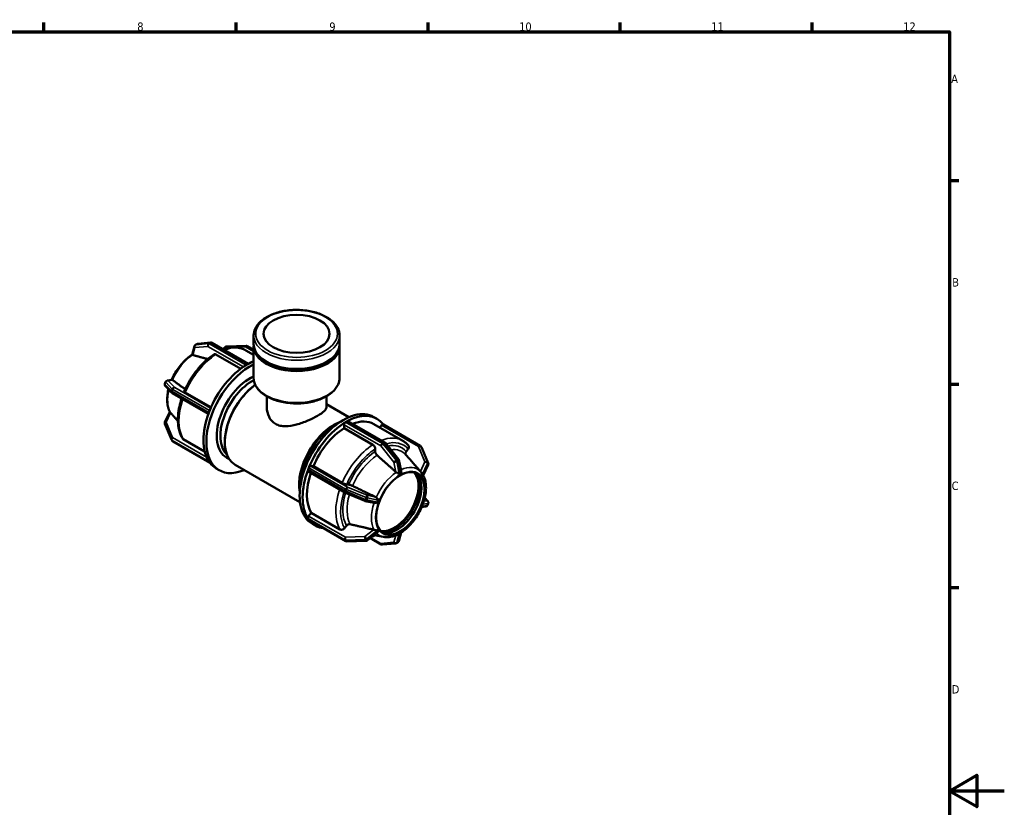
# Model space of a CAD drawing. Header units: millimetres. Extents: x 0 to 902, y -116 to 594.
# Tile 8 of 8: x 482 to 841, y 291 to 578. Entities that reach past the tile are written whole.
import ezdxf

# ---------------------------------------------------------------- set-up
doc = ezdxf.new("R2010")
doc.units = ezdxf.units.MM
for name, color, linetype, lineweight in [('Border (ANSI)', 7, 'Continuous', 70), ('Visible (ANSI)', 7, 'Continuous', 50), ('Visible Narrow (ANSI)', 7, 'Continuous', 35)]:
    doc.layers.add(name, color=color, linetype=linetype, lineweight=lineweight)
doc.styles.add('Note Text (ANSI)', font='tahoma.ttf')

# ---------------------------------------------------------------- blocks, each defined once
blk = doc.blocks.new('Borders Default Border')
at = {"layer": 'Border (ANSI)'}
for p, q in [((490.58, 574), (490.58, 577.45)), ((560.67, 574), (560.67, 577.45)), ((630.75, 574), (630.75, 577.45)), ((700.83, 574), (700.83, 577.45)), ((770.92, 574), (770.92, 577.45)), ((821, 519.75), (824.45, 519.75)), ((821, 445.5), (824.45, 445.5)), ((821, 371.25), (824.45, 371.25))]:
    blk.add_line(p, q, dxfattribs=at)
at = {"layer": 'Border (ANSI)', "flags": 128}
for points in [[(20, 20), (20, 574), (821, 574), (821, 20), (20, 20)], [(841, 297), (821, 297), (831, 302.77), (831, 291.23), (821, 297)]]:
    blk.add_lwpolyline(points, dxfattribs=at)
at = {"layer": 'Border (ANSI)', "attachment_point": 7, "style": 'Note Text (ANSI)'}
for s, insert, char_height in [('12', (804.13, 574.4), 3.048), ('8', (524.63, 574.33), 3.05), ('9', (594.7, 574.34), 3.05), ('10', (663.96, 574.34), 3.048), ('11', (734.04, 574.4), 3.048), ('A', (821.63, 555.35), 3.05), ('B', (821.99, 481.1), 3.05), ('C', (821.8, 406.8), 3.05), ('D', (821.81, 332.6), 3.05)]:
    blk.add_mtext(s, dxfattribs=dict(at, insert=insert, char_height=char_height))

msp = doc.modelspace()

# ---------------------------------------------------------------- linework, layer by layer
at = {"layer": 'Visible (ANSI)'}
for p, q in [((546.383, 460.096), (545.853, 459.791)), ((551.419, 460.627), (546.689, 460.193)), ((565.163, 452.87), (551.862, 460.53)), ((567.097, 460.061), (567.097, 463.223)), ((598.449, 460.061), (598.449, 463.223)), ((544.643, 456.226), (545.504, 459.341)), ((562.417, 451.112), (553.361, 456.328)), ((555.828, 458.246), (556.843, 459.063)), ((557.291, 459.228), (564.386, 459.445)), ((564.262, 457.804), (567.097, 456.172)), ((564.783, 459.345), (567.097, 458.013)), ((567.097, 447.772), (567.097, 459.273)), ((598.449, 447.772), (598.449, 459.273)), ((564.671, 452.596), (564.936, 452.749)), ((564.406, 452.443), (564.671, 452.596)), ((534.971, 446.287), (534.706, 445.603)), ((535.571, 446.759), (537.308, 446.992)), ((534.86, 444.817), (537.225, 442.31)), ((537.396, 442.175), (550.567, 434.59)), ((542.173, 442.417), (551.539, 437.023)), ((571.92, 436.975), (571.92, 441.001)), ((593.625, 436.975), (593.625, 441.001)), ((534.729, 431.562), (536.542, 435.356)), ((550.76, 435.122), (550.892, 435.464)), ((550.892, 435.464), (551.025, 435.806)), ((593.625, 438.154), (601.853, 433.416)), ((600.61, 431.595), (600.875, 431.747)), ((600.875, 431.747), (601.14, 431.9)), ((601.514, 431.937), (614.963, 424.192)), ((611.007, 433.482), (612.103, 432.851)), ((537.079, 425.285), (534.713, 430.95)), ((600.079, 429.424), (600.079, 430.676)), ((610.594, 423.369), (600.079, 429.424)), ((610.98, 430.901), (621.495, 424.846)), ((613.136, 429.66), (613.796, 430.481)), ((627.884, 423.008), (614.436, 430.752)), ((537.157, 425.143), (537.422, 424.765)), ((537.662, 424.546), (551.071, 416.824)), ((541.377, 425.429), (549.221, 420.911)), ((556.592, 424.5), (556.592, 424.296)), ((615.173, 424.013), (619.903, 418.131)), ((611.478, 420.882), (611.478, 421.837)), ((622.775, 420.908), (623.49, 421.798)), ((628.389, 422.41), (628.124, 422.789)), ((628.467, 422.269), (630.832, 416.604)), ((550.892, 417.069), (550.76, 417.258)), ((551.025, 416.88), (550.892, 417.069)), ((620.053, 417.815), (620.879, 413.872)), ((625.012, 416.991), (622.656, 419.647)), ((553.443, 414.703), (554.539, 414.072)), ((560.311, 416.084), (584.013, 402.436)), ((586.964, 414.274), (587.096, 414.616)), ((600.497, 405.837), (587.049, 413.582)), ((587.096, 414.616), (587.229, 414.957)), ((587.953, 415.599), (588.891, 415.513)), ((588.891, 415.513), (599.406, 409.458)), ((630.817, 415.992), (628.961, 412.108)), ((619.808, 411.965), (619.807, 411.969)), ((619.807, 411.966), (619.808, 411.965)), ((620.603, 412.423), (619.808, 411.965)), ((621.399, 412.881), (620.603, 412.423)), ((621.398, 412.885), (621.399, 412.881)), ((628.018, 412.275), (628.019, 412.275)), ((628.019, 412.275), (628.021, 412.278)), ((628.417, 411.707), (628.019, 412.275)), ((628.814, 411.14), (628.417, 411.707)), ((628.816, 411.143), (628.814, 411.14)), ((628.814, 411.14), (628.814, 411.14)), ((601.056, 408.879), (601.772, 408.813)), ((607.68, 402.854), (600.584, 405.794)), ((611.065, 402.134), (607.814, 402.812)), ((612.79, 402.708), (612.392, 401.682)), ((613.187, 403.734), (612.79, 402.708)), ((613.184, 403.734), (613.187, 403.734)), ((613.187, 403.734), (613.187, 403.734)), ((630.686, 402.737), (629.525, 403.967)), ((612.392, 401.682), (612.388, 401.683)), ((628.019, 400.25), (628.018, 400.25)), ((628.019, 400.25), (628.417, 401.276)), ((628.021, 400.25), (628.019, 400.25)), ((629.975, 400.795), (628.391, 400.582)), ((628.417, 401.276), (628.814, 402.301)), ((628.814, 402.302), (628.814, 402.301)), ((628.814, 402.301), (628.816, 402.301)), ((630.574, 401.267), (630.839, 401.951)), ((587.096, 396.221), (586.964, 396.41)), ((587.229, 396.032), (587.096, 396.221)), ((587.158, 397.359), (588.096, 398.525)), ((600.762, 388.208), (587.314, 395.953)), ((588.096, 398.525), (598.61, 392.47)), ((588.55, 394.486), (589.647, 393.854)), ((600.261, 392.915), (600.976, 393.804)), ((612.388, 392.841), (612.392, 392.844)), ((612.392, 392.844), (612.391, 392.845)), ((612.392, 392.844), (612.79, 392.277)), ((612.79, 392.277), (613.187, 391.709)), ((613.187, 391.709), (613.184, 391.706)), ((620.603, 391.56), (621.399, 392.019)), ((621.398, 392.019), (621.399, 392.019)), ((621.399, 392.019), (621.398, 392.016)), ((608.255, 388.325), (601.16, 388.109)), ((612.24, 391.336), (608.702, 388.491)), ((609.718, 389.308), (613.684, 387.024)), ((614.433, 389.721), (611.077, 390.4)), ((619.808, 391.102), (619.807, 391.103)), ((619.807, 391.099), (619.808, 391.102)), ((619.808, 391.102), (620.603, 391.56)), ((620.902, 391.326), (620.042, 388.213)), ((614.127, 386.927), (618.857, 387.361)), ((619.163, 387.457), (619.693, 387.763))]:
    msp.add_line(p, q, dxfattribs=at)
for centre, start, end in [((546.757, 459.446), 95.23725, 119.93599), ((551.488, 459.88), 60.06401, 95.23725), ((546.227, 459.141), 119.93599, 164.5547), ((557.313, 458.479), 91.75008, 128.80628), ((564.409, 458.695), 60.06401, 91.75008), ((535.406, 445.332), 158.80211, 223.33003), ((535.671, 446.015), 97.65202, 158.80211), ((537.771, 442.825), 223.33003, 240.06401), ((535.406, 431.239), 154.45783, 202.66139), ((537.771, 425.574), 202.66139, 215.02709), ((538.036, 425.196), 215.02709, 240.06401), ((614.588, 423.542), 38.80817, 60.06401), ((627.51, 422.358), 35.02709, 60.06401), ((627.775, 421.98), 22.66139, 35.02709), ((619.319, 417.661), 11.83776, 38.80817), ((630.14, 416.315), 334.45783, 22.66139), ((600.872, 406.487), 240.06401, 247.48785), ((607.967, 403.546), 247.48785, 258.21963), ((630.14, 402.222), 338.80211, 43.33003), ((629.875, 401.538), 277.65202, 338.80211), ((601.137, 388.858), 240.06401, 271.75008), ((608.232, 389.075), 271.75008, 308.80628), ((619.319, 388.413), 299.93599, 344.5547), ((614.058, 387.674), 240.06401, 275.23725), ((618.788, 388.107), 275.23725, 299.93599)]:
    msp.add_arc(centre, 0.75, start, end, dxfattribs=at)
for centre, major_axis, ratio in [((582.773, 463.837), (-12.059, 0), 0.5758617), ((620.603, 401.992), (-6.238, -10.832), 0.5780931)]:
    msp.add_ellipse(centre, major_axis=major_axis, ratio=ratio, dxfattribs=at)
for centre, major_axis, ratio, start_param, end_param in [((582.773, 460.061), (-15.676, 0), 0.5758617, 0, 3.1415927), ((582.773, 459.273), (-15.676, 0), 0.5758617, 6.2394885, 9.4684747), ((564.671, 434.201), (-11.228, -19.498), 0.5780931, 3.9046733, 3.9250571), ((564.936, 452.135), (0.374, 0.65), 0.5780931, 0.6717619, 0.7834645), ((564.671, 434.201), (-11.228, -19.498), 0.5780931, 3.7719837, 3.9046733), ((565.767, 433.57), (-11.228, -19.498), 0.5780931, 3.841372, 6.9358893), ((564.671, 434.201), (-11.228, -19.498), 0.5780931, 3.9454409, 4.9518709), ((564.671, 434.201), (-11.228, -19.498), 0.5780931, 3.9250571, 3.9454409), ((564.406, 451.83), (0.374, 0.65), 0.5780931, 0.7834645, 0.895167), ((565.767, 433.57), (-8.573, -14.888), 0.5780931, 3.8153659, 6.3821154), ((566.424, 433.191), (-8.109, -14.082), 0.5780931, 3.8603676, 6.1507252), ((569.232, 431.575), (-8.92, -15.49), 0.5780931, 4.0471069, 6.2831853), ((569.055, 431.676), (-8.795, -15.274), 0.5780931, 4.0351826, 5.4958534), ((564.671, 434.201), (-11.228, -19.498), 0.5780931, 4.9926384, 5.9990685), ((564.671, 434.201), (-11.228, -19.498), 0.5780931, 4.9722547, 4.9926384), ((551.219, 435.08), (0.374, 0.65), 0.5780931, 1.830662, 1.9423646), ((564.671, 434.201), (-11.228, -19.498), 0.5780931, 4.9518709, 4.9722547), ((551.484, 435.764), (0.374, 0.65), 0.5780931, 1.7189594, 1.830662), ((599.779, 413.984), (11.228, 19.498), 0.5780931, 0, 3.1415927), ((600.875, 413.353), (11.228, 19.498), 0.5780931, 6.0414368, 7.046266), ((596.314, 415.979), (-8.92, -15.49), 0.5780931, 3.7381051, 5.6866728), ((600.875, 413.353), (-11.228, -19.498), 0.5780931, 3.9454409, 4.9518709), ((600.61, 430.982), (0.374, 0.65), 0.5780931, 0.895167, 2.3542608), ((600.61, 430.982), (-0.374, -0.65), 0.5780931, 3.9250571, 4.0367597), ((601.14, 431.287), (-0.374, -0.65), 0.5780931, 3.8133545, 3.9250571), ((601.14, 431.287), (0.374, 0.65), 0.5780931, 0, 0.6717619), ((600.875, 413.353), (10.105, 17.548), 0.5780931, 0, 0.6248369), ((596.491, 415.877), (8.795, 15.274), 0.5780931, 0.7198593, 2.4217334), ((600.875, 413.353), (-10.105, -17.548), 0.5780931, 3.9806413, 4.9166705), ((614.061, 430.103), (0.374, 0.65), 0.5780931, 0, 1.3070632), ((596.491, 415.877), (-8.109, -14.082), 0.5780931, 4.3454277, 5.0793503), ((551.219, 417.829), (-0.374, -0.65), 0.5780931, 5.9077496, 6.0194522), ((564.671, 434.201), (-11.228, -19.498), 0.5780931, 5.9990685, 6.0194522), ((564.671, 434.201), (-11.228, -19.498), 0.5780931, 6.0194522, 6.039836), ((551.484, 417.451), (-0.374, -0.65), 0.5780931, 6.0194522, 6.1311548), ((564.671, 434.201), (-11.228, -19.498), 0.5780931, 6.039836, 6.2831853), ((600.875, 413.353), (-11.228, -19.498), 0.5780931, 4.9926384, 5.9990685), ((587.423, 414.232), (-0.374, -0.65), 0.5780931, 5.0839572, 6.2831853), ((587.423, 414.232), (-0.374, -0.65), 0.5780931, 4.9722547, 5.0839572), ((587.688, 414.915), (-0.374, -0.65), 0.5780931, 4.8605521, 4.9722547), ((587.688, 414.915), (0.374, 0.65), 0.5780931, 0.2598657, 1.7189594), ((618.411, 403.254), (-6.238, -10.832), 0.5780931, 0.1759305, 2.9656621), ((600.875, 413.353), (-10.105, -17.548), 0.5780931, 5.0496651, 5.963868), ((619.507, 402.623), (-6.238, -10.832), 0.5780931, 0.0876243, 3.0539684), ((618.411, 403.254), (-6.57, -11.409), 0.5780931, 0.3892667, 2.7523259), ((587.423, 396.981), (-0.374, -0.65), 0.5780931, 4.4486559, 5.9077496), ((587.423, 396.981), (-0.374, -0.65), 0.5780931, 5.9077496, 6.0194522), ((587.688, 396.603), (-0.374, -0.65), 0.5780931, 6.0194522, 6.1311548), ((600.875, 413.353), (-11.228, -19.498), 0.5780931, 6.039836, 6.5249338), ((587.688, 396.603), (-0.374, -0.65), 0.5780931, 6.1311548, 6.2831853)]:
    msp.add_ellipse(centre, major_axis=major_axis, ratio=ratio, start_param=start_param, end_param=end_param, dxfattribs=at)
for points, knots in [([(598.449, 463.223), (598.449, 464.189), (598.199, 465.151), (597.233, 466.998), (596.495, 467.878), (594.58, 469.485), (593.381, 470.203), (590.665, 471.376), (589.145, 471.83), (585.949, 472.431), (584.275, 472.579), (580.933, 472.558), (579.267, 472.389), (576.102, 471.75), (574.604, 471.279), (571.923, 470.071), (570.741, 469.333), (568.83, 467.649), (568.097, 466.703), (567.283, 464.894), (567.097, 464.06), (567.097, 463.223)], [0.7853982, 0.7853982, 0.7853982, 0.7853982, 1.0779268, 1.0779268, 1.386665, 1.386665, 1.7125721, 1.7125721, 2.040616, 2.040616, 2.3672973, 2.3672973, 2.6933984, 2.6933984, 3.0201587, 3.0201587, 3.3482613, 3.3482613, 3.6735703, 3.6735703, 3.9269908, 3.9269908, 3.9269908, 3.9269908]), ([(552.72, 456.378), (551.832, 455.808), (550.955, 455.15), (549.249, 453.678), (548.42, 452.864), (546.835, 451.111), (546.078, 450.17), (544.661, 448.191), (544, 447.154), (542.795, 445.016), (542.251, 443.915), (541.774, 442.8)], [0.05667241, 0.05667241, 0.05667241, 0.05667241, 0.24336879, 0.24336879, 0.43006517, 0.43006517, 0.61676155, 0.61676155, 0.80345793, 0.80345793, 0.99015431, 0.99015431, 0.99015431, 0.99015431]), ([(553.361, 456.328), (553.252, 456.39), (553.123, 456.435), (552.922, 456.454), (552.813, 456.433), (552.731, 456.385), (552.725, 456.382), (552.72, 456.378)], [0, 0, 0, 0, 0.046256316, 0.046256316, 0.092549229, 0.092549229, 0.09567485, 0.09567485, 0.09567485, 0.09567485]), ([(564.262, 457.804), (563.709, 458.122), (563.117, 458.37), (561.878, 458.719), (561.231, 458.82), (559.903, 458.88), (559.223, 458.838), (557.846, 458.622), (557.149, 458.447), (556.334, 458.17), (556.219, 458.129), (556.104, 458.087)], [5.49972085, 5.49972085, 5.49972085, 5.49972085, 5.64510782, 5.64510782, 5.79049478, 5.79049478, 5.93588175, 5.93588175, 6.08126871, 6.08126871, 6.10517278, 6.10517278, 6.10517278, 6.10517278]), ([(544.644, 456.227), (544.022, 455.829), (543.411, 455.369), (542.224, 454.342), (541.649, 453.775), (540.55, 452.553), (540.028, 451.899), (539.05, 450.523), (538.596, 449.802), (537.804, 448.379), (537.459, 447.68), (537.155, 446.972)], [0.05633465, 0.05633465, 0.05633465, 0.05633465, 0.24528291, 0.24528291, 0.43443149, 0.43443149, 0.62358008, 0.62358008, 0.81272866, 0.81272866, 0.98615631, 0.98615631, 0.98615631, 0.98615631]), ([(544.815, 456.117), (544.813, 456.118), (544.81, 456.119), (544.743, 456.153), (544.696, 456.181), (544.649, 456.213), (544.642, 456.221), (544.643, 456.226)], [-0.550823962, -0.550823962, -0.550823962, -0.550823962, -0.549419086, -0.549419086, -0.512618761, -0.512618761, -0.485305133, -0.485305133, -0.485305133, -0.485305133]), ([(544.933, 456.073), (544.929, 456.074), (544.924, 456.076), (544.882, 456.088), (544.847, 456.101), (544.815, 456.117)], [0.246787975, 0.246787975, 0.246787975, 0.246787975, 0.248872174, 0.248872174, 0.26554333, 0.26554333, 0.26554333, 0.26554333]), ([(537.308, 446.992), (537.354, 446.998), (537.405, 446.994), (537.462, 446.975), (537.462, 446.975), (537.463, 446.975)], [-0.275016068, -0.275016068, -0.275016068, -0.275016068, -0.246335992, -0.246335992, -0.246073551, -0.246073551, -0.246073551, -0.246073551]), ([(537.463, 446.975), (537.498, 446.963), (537.53, 446.947), (537.564, 446.924), (537.567, 446.921), (537.571, 446.919)], [0.223497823, 0.223497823, 0.223497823, 0.223497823, 0.240168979, 0.240168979, 0.242253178, 0.242253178, 0.242253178, 0.242253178]), ([(567.097, 447.772), (567.097, 446.807), (567.346, 445.844), (568.312, 443.997), (569.051, 443.117), (570.965, 441.51), (572.164, 440.793), (574.881, 439.619), (576.401, 439.165), (579.596, 438.564), (581.271, 438.416), (584.613, 438.438), (586.279, 438.606), (589.443, 439.245), (590.941, 439.716), (593.622, 440.924), (594.805, 441.662), (596.716, 443.346), (597.449, 444.293), (598.262, 446.101), (598.449, 446.936), (598.449, 447.772)], [3.9269908, 3.9269908, 3.9269908, 3.9269908, 4.2195195, 4.2195195, 4.5282577, 4.5282577, 4.8541647, 4.8541647, 5.1822086, 5.1822086, 5.50889, 5.50889, 5.834991, 5.834991, 6.1617513, 6.1617513, 6.489854, 6.489854, 6.815163, 6.815163, 7.0685835, 7.0685835, 7.0685835, 7.0685835]), ([(536.021, 443.587), (536.002, 443.51), (535.984, 443.433), (535.795, 442.596), (535.675, 441.843), (535.546, 440.374), (535.536, 439.658), (535.634, 438.28), (535.74, 437.618), (536.077, 436.37), (536.307, 435.783), (536.601, 435.246)], [1.26005839, 1.26005839, 1.26005839, 1.26005839, 1.27880259, 1.27880259, 1.4639672, 1.4639672, 1.6491318, 1.6491318, 1.83429641, 1.83429641, 2.01946102, 2.01946102, 2.01946102, 2.01946102]), ([(541.775, 442.799), (541.769, 442.786), (541.768, 442.771), (541.782, 442.717), (541.828, 442.661), (541.957, 442.551), (542.064, 442.479), (542.173, 442.417)], [-0.11148653, -0.11148653, -0.11148653, -0.11148653, -0.09254923, -0.09254923, -0.04625632, -0.04625632, 0, 0, 0, 0]), ([(540.798, 440.216), (540.486, 439.265), (540.226, 438.315), (539.78, 436.259), (539.615, 435.159), (539.45, 433.02), (539.45, 431.981), (539.62, 429.997), (539.79, 429.051), (540.305, 427.283), (540.651, 426.46), (541.085, 425.717)], [1.13346322, 1.13346322, 1.13346322, 1.13346322, 1.29106177, 1.29106177, 1.47792494, 1.47792494, 1.66478811, 1.66478811, 1.85165127, 1.85165127, 2.03851444, 2.03851444, 2.03851444, 2.03851444]), ([(536.601, 435.246), (536.617, 435.217), (536.639, 435.186), (536.672, 435.151), (536.676, 435.146), (536.681, 435.142)], [-0.283078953, -0.283078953, -0.283078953, -0.283078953, -0.260817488, -0.260817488, -0.257652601, -0.257652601, -0.257652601, -0.257652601]), ([(536.681, 435.142), (536.707, 435.114), (536.736, 435.083), (536.768, 435.047), (536.772, 435.043), (536.775, 435.039)], [0.223497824, 0.223497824, 0.223497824, 0.223497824, 0.240168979, 0.240168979, 0.242253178, 0.242253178, 0.242253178, 0.242253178]), ([(571.92, 436.975), (571.92, 435.837), (572.18, 434.602), (572.997, 432.988), (573.338, 432.489), (574.139, 431.623), (574.6, 431.257), (575.099, 430.97), (575.598, 430.682), (576.157, 430.461), (577.361, 430.172), (578.006, 430.103), (580.006, 430.096), (581.434, 430.358), (584.102, 431.091), (585.535, 431.616), (588.211, 432.772), (589.455, 433.4), (591.438, 434.542), (592.275, 435.112), (593.367, 436.126), (593.625, 436.575), (593.625, 436.975)], [5.9069769, 5.9069769, 5.9069769, 5.9069769, 6.3305593, 6.3305593, 6.5423505, 6.5423505, 6.7541417, 6.7541417, 6.7541417, 6.965933, 6.965933, 7.1777242, 7.1777242, 7.6013066, 7.6013066, 8.0219919, 8.0219919, 8.4426772, 8.4426772, 8.8633625, 8.8633625, 9.2840478, 9.2840478, 9.2840478, 9.2840478]), ([(541.085, 425.717), (541.089, 425.71), (541.093, 425.703), (541.162, 425.593), (541.268, 425.491), (541.377, 425.429)], [-0.049342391, -0.049342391, -0.049342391, -0.049342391, -0.046256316, -0.046256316, 0, 0, 0, 0]), ([(623.59, 423.079), (623.47, 423.222), (623.346, 423.36), (623.09, 423.627), (622.958, 423.755), (622.685, 424.002), (622.545, 424.12), (622.257, 424.346), (622.11, 424.454), (621.807, 424.658), (621.653, 424.755), (621.495, 424.846)], [5.2917095, 5.2917095, 5.2917095, 5.2917095, 5.33331177, 5.33331177, 5.37491404, 5.37491404, 5.41651631, 5.41651631, 5.45811858, 5.45811858, 5.49972085, 5.49972085, 5.49972085, 5.49972085]), ([(611.478, 421.837), (611.478, 421.963), (611.452, 422.127), (611.369, 422.408), (611.296, 422.576), (611.142, 422.844), (611.033, 422.99), (610.831, 423.203), (610.703, 423.306), (610.594, 423.369)], [-0.18527442, -0.18527442, -0.18527442, -0.18527442, -0.13888952, -0.13888952, -0.09254923, -0.09254923, -0.04625632, -0.04625632, 0, 0, 0, 0]), ([(612.133, 419.515), (612.095, 419.549), (612.058, 419.585), (611.923, 419.727), (611.814, 419.874), (611.66, 420.142), (611.587, 420.31), (611.503, 420.592), (611.478, 420.755), (611.478, 420.882)], [0.40127139, 0.40127139, 0.40127139, 0.40127139, 0.41685898, 0.41685898, 0.46316077, 0.46316077, 0.50952325, 0.50952325, 0.55592839, 0.55592839, 0.55592839, 0.55592839]), ([(622.677, 419.623), (622.653, 419.652), (622.631, 419.683), (622.547, 419.816), (622.502, 419.957), (622.481, 420.212), (622.503, 420.371), (622.594, 420.637), (622.68, 420.79), (622.775, 420.908)], [0.40337172, 0.40337172, 0.40337172, 0.40337172, 0.41685898, 0.41685898, 0.46316077, 0.46316077, 0.50952325, 0.50952325, 0.55592839, 0.55592839, 0.55592839, 0.55592839]), ([(623.49, 421.798), (623.585, 421.915), (623.671, 422.069), (623.762, 422.334), (623.784, 422.493), (623.763, 422.749), (623.717, 422.89), (623.635, 423.022), (623.613, 423.051), (623.589, 423.079)], [-0.18527442, -0.18527442, -0.18527442, -0.18527442, -0.13888952, -0.13888952, -0.09254923, -0.09254923, -0.04625632, -0.04625632, -0.03319163, -0.03319163, -0.03319163, -0.03319163]), ([(619.166, 413.301), (619.118, 413.331), (619.074, 413.363), (619.036, 413.396), (619.031, 413.4), (619.026, 413.404), (619.021, 413.409)], [0.472369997, 0.472369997, 0.472369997, 0.472369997, 0.489041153, 0.489041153, 0.489041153, 0.491125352, 0.491125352, 0.491125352, 0.491125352]), ([(620.215, 412.857), (620.203, 412.849), (620.19, 412.843), (620.153, 412.833), (620.124, 412.831), (620.007, 412.85), (619.901, 412.898), (619.665, 413.016), (619.544, 413.082), (619.332, 413.201), (619.244, 413.252), (619.166, 413.301)], [-0.15818524, -0.15818524, -0.15818524, -0.15818524, -0.14854563, -0.14854563, -0.13171415, -0.13171415, -0.09531334, -0.09531334, -0.06049053, -0.06049053, -0.0325611, -0.0325611, -0.0325611, -0.0325611]), ([(620.745, 413.162), (620.653, 413.116), (620.563, 413.068), (620.478, 413.019), (620.393, 412.97), (620.305, 412.915), (620.215, 412.857)], [-0.03617173, -0.03617173, -0.03617173, -0.03617173, 0, 0, 0, 0.03617173, 0.03617173, 0.03617173, 0.03617173]), ([(620.879, 413.872), (620.89, 413.821), (620.897, 413.769), (620.908, 413.584), (620.894, 413.461), (620.858, 413.325), (620.842, 413.278), (620.808, 413.218), (620.793, 413.198), (620.765, 413.174), (620.756, 413.167), (620.745, 413.162)], [-0.28130881, -0.28130881, -0.28130881, -0.28130881, -0.26028691, -0.26028691, -0.20670531, -0.20670531, -0.18078754, -0.18078754, -0.16518704, -0.16518704, -0.15708707, -0.15708707, -0.15708707, -0.15708707]), ([(628.083, 413.528), (628.048, 413.567), (628.015, 413.604), (627.986, 413.638), (627.982, 413.642), (627.978, 413.646), (627.975, 413.65)], [0.472369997, 0.472369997, 0.472369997, 0.472369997, 0.489041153, 0.489041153, 0.489041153, 0.491125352, 0.491125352, 0.491125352, 0.491125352]), ([(628.547, 412.447), (628.541, 412.455), (628.535, 412.464), (628.519, 412.496), (628.508, 412.525), (628.47, 412.662), (628.441, 412.805), (628.348, 413.088), (628.292, 413.217), (628.182, 413.404), (628.134, 413.471), (628.083, 413.528)], [-0.18191806, -0.18191806, -0.18191806, -0.18191806, -0.16973428, -0.16973428, -0.14779047, -0.14779047, -0.09974817, -0.09974817, -0.05886536, -0.05886536, -0.03298317, -0.03298317, -0.03298317, -0.03298317]), ([(619.807, 411.969), (619.833, 411.983), (619.858, 411.998), (620.129, 412.149), (620.376, 412.293), (620.603, 412.423)], [0.30727938, 0.30727938, 0.30727938, 0.30727938, 0.31748099, 0.31748099, 0.41372846, 0.41372846, 0.41372846, 0.41372846]), ([(620.603, 412.423), (620.83, 412.554), (621.077, 412.695), (621.346, 412.855), (621.372, 412.87), (621.398, 412.885)], [0.41372846, 0.41372846, 0.41372846, 0.41372846, 0.50997593, 0.50997593, 0.52017754, 0.52017754, 0.52017754, 0.52017754]), ([(628.021, 412.278), (628.033, 412.259), (628.046, 412.24), (628.179, 412.044), (628.303, 411.869), (628.417, 411.707)], [0.30727938, 0.30727938, 0.30727938, 0.30727938, 0.31748099, 0.31748099, 0.41372846, 0.41372846, 0.41372846, 0.41372846]), ([(628.417, 411.707), (628.53, 411.545), (628.653, 411.368), (628.79, 411.179), (628.803, 411.161), (628.816, 411.143)], [0.41372846, 0.41372846, 0.41372846, 0.41372846, 0.50997593, 0.50997593, 0.52017754, 0.52017754, 0.52017754, 0.52017754]), ([(628.812, 412.069), (628.77, 412.139), (628.726, 412.206), (628.684, 412.266), (628.641, 412.327), (628.595, 412.388), (628.547, 412.447)], [0.791285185, 0.791285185, 0.791285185, 0.791285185, 0.827456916, 0.827456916, 0.827456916, 0.863628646, 0.863628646, 0.863628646, 0.863628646]), ([(628.961, 412.108), (628.961, 412.108), (628.961, 412.108), (628.939, 412.064), (628.903, 412.034), (628.853, 412.031), (628.84, 412.037), (628.823, 412.054), (628.817, 412.061), (628.812, 412.069)], [-0.263467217, -0.263467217, -0.263467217, -0.263467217, -0.26301956, -0.26301956, -0.217376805, -0.217376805, -0.194228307, -0.194228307, -0.183032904, -0.183032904, -0.183032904, -0.183032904]), ([(628.911, 401.907), (629.183, 402.671), (629.407, 403.438), (629.751, 404.958), (629.87, 405.71), (630, 407.179), (630.009, 407.896), (629.912, 409.274), (629.805, 409.935), (629.48, 411.141), (629.27, 411.691), (629.004, 412.198)], [4.23523064, 4.23523064, 4.23523064, 4.23523064, 4.42039524, 4.42039524, 4.60555985, 4.60555985, 4.79072446, 4.79072446, 4.97588906, 4.97588906, 5.14850784, 5.14850784, 5.14850784, 5.14850784]), ([(599.406, 409.458), (599.515, 409.395), (599.665, 409.319), (599.939, 409.197), (600.111, 409.128), (600.399, 409.027), (600.566, 408.977), (600.825, 408.912), (600.962, 408.887), (601.056, 408.879)], [0, 0, 0, 0, 0.04625632, 0.04625632, 0.09254923, 0.09254923, 0.13888952, 0.13888952, 0.18527442, 0.18527442, 0.18527442, 0.18527442]), ([(601.772, 408.813), (601.866, 408.805), (602.003, 408.78), (602.262, 408.715), (602.429, 408.665), (602.717, 408.564), (602.889, 408.495), (603.072, 408.413), (603.12, 408.391), (603.168, 408.368)], [0.18529469, 0.18529469, 0.18529469, 0.18529469, 0.23169983, 0.23169983, 0.2780623, 0.2780623, 0.32436409, 0.32436409, 0.33995169, 0.33995169, 0.33995169, 0.33995169]), ([(612.148, 402.472), (612.143, 402.458), (612.136, 402.443), (612.111, 402.402), (612.086, 402.373), (611.964, 402.277), (611.83, 402.215), (611.543, 402.135), (611.406, 402.114), (611.202, 402.114), (611.131, 402.12), (611.065, 402.134)], [-0.18373827, -0.18373827, -0.18373827, -0.18373827, -0.17195654, -0.17195654, -0.1491736, -0.1491736, -0.10027516, -0.10027516, -0.0591123, -0.0591123, -0.03685926, -0.03685926, -0.03685926, -0.03685926]), ([(611.659, 404.254), (611.665, 404.252), (611.671, 404.249), (611.676, 404.246), (611.723, 404.222), (611.769, 404.193), (611.813, 404.159)], [0.486956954, 0.486956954, 0.486956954, 0.486956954, 0.489041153, 0.489041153, 0.489041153, 0.505712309, 0.505712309, 0.505712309, 0.505712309]), ([(611.813, 404.159), (611.845, 404.134), (611.877, 404.108), (612.011, 403.985), (612.107, 403.874), (612.277, 403.641), (612.343, 403.528), (612.405, 403.385), (612.421, 403.335), (612.433, 403.252), (612.432, 403.22), (612.422, 403.18), (612.418, 403.168), (612.413, 403.156)], [-0.34177184, -0.34177184, -0.34177184, -0.34177184, -0.32822558, -0.32822558, -0.2833916, -0.2833916, -0.23650315, -0.23650315, -0.21108585, -0.21108585, -0.19013834, -0.19013834, -0.18078379, -0.18078379, -0.18078379, -0.18078379]), ([(612.413, 403.156), (612.362, 403.04), (612.315, 402.926), (612.273, 402.816), (612.23, 402.706), (612.188, 402.591), (612.148, 402.472)], [-0.03617173, -0.03617173, -0.03617173, -0.03617173, 0, 0, 0, 0.03617173, 0.03617173, 0.03617173, 0.03617173]), ([(612.388, 401.683), (612.402, 401.716), (612.415, 401.749), (612.553, 402.096), (612.676, 402.416), (612.79, 402.708)], [0.30727938, 0.30727938, 0.30727938, 0.30727938, 0.31748099, 0.31748099, 0.41372846, 0.41372846, 0.41372846, 0.41372846]), ([(612.79, 402.708), (612.903, 403.001), (613.028, 403.319), (613.159, 403.668), (613.171, 403.701), (613.184, 403.734)], [0.41372846, 0.41372846, 0.41372846, 0.41372846, 0.50997593, 0.50997593, 0.52017754, 0.52017754, 0.52017754, 0.52017754]), ([(620.9, 391.325), (621.522, 391.724), (622.134, 392.184), (623.322, 393.212), (623.897, 393.779), (624.995, 395), (625.518, 395.655), (626.495, 397.03), (626.95, 397.751), (627.776, 399.237), (628.148, 400.001), (628.473, 400.775)], [3.19772698, 3.19772698, 3.19772698, 3.19772698, 3.38687557, 3.38687557, 3.57602415, 3.57602415, 3.76517273, 3.76517273, 3.95432131, 3.95432131, 4.1434699, 4.1434699, 4.1434699, 4.1434699]), ([(628.417, 401.276), (628.303, 400.983), (628.179, 400.664), (628.046, 400.317), (628.033, 400.283), (628.021, 400.25)], [0.41372846, 0.41372846, 0.41372846, 0.41372846, 0.50997593, 0.50997593, 0.52017754, 0.52017754, 0.52017754, 0.52017754]), ([(628.816, 402.301), (628.803, 402.268), (628.79, 402.235), (628.653, 401.887), (628.53, 401.568), (628.417, 401.276)], [0.30727938, 0.30727938, 0.30727938, 0.30727938, 0.31748099, 0.31748099, 0.41372846, 0.41372846, 0.41372846, 0.41372846]), ([(628.473, 400.775), (628.483, 400.799), (628.493, 400.825), (628.513, 400.881), (628.523, 400.908), (628.538, 400.946), (628.542, 400.957), (628.547, 400.969)], [-0.231033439, -0.231033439, -0.231033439, -0.231033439, -0.211085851, -0.211085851, -0.19013834, -0.19013834, -0.180783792, -0.180783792, -0.180783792, -0.180783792]), ([(628.547, 400.969), (628.595, 401.087), (628.641, 401.202), (628.684, 401.312), (628.726, 401.421), (628.77, 401.536), (628.812, 401.653)], [-0.03617173, -0.03617173, -0.03617173, -0.03617173, 0, 0, 0, 0.03617173, 0.03617173, 0.03617173, 0.03617173]), ([(628.812, 401.653), (628.818, 401.667), (628.823, 401.682), (628.841, 401.728), (628.855, 401.762), (628.885, 401.837), (628.899, 401.871), (628.911, 401.907)], [-0.183738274, -0.183738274, -0.183738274, -0.183738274, -0.171956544, -0.171956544, -0.149173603, -0.149173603, -0.132567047, -0.132567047, -0.132567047, -0.132567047]), ([(598.61, 392.47), (598.719, 392.407), (598.87, 392.361), (599.144, 392.335), (599.315, 392.351), (599.604, 392.428), (599.771, 392.504), (600.029, 392.673), (600.166, 392.797), (600.261, 392.915)], [0, 0, 0, 0, 0.04625632, 0.04625632, 0.09254923, 0.09254923, 0.13888952, 0.13888952, 0.18527442, 0.18527442, 0.18527442, 0.18527442]), ([(600.976, 393.804), (601.071, 393.922), (601.208, 394.046), (601.466, 394.215), (601.634, 394.291), (601.922, 394.368), (602.094, 394.384), (602.277, 394.366), (602.325, 394.359), (602.372, 394.348)], [0.18529469, 0.18529469, 0.18529469, 0.18529469, 0.23169983, 0.23169983, 0.2780623, 0.2780623, 0.32436409, 0.32436409, 0.33995169, 0.33995169, 0.33995169, 0.33995169]), ([(610.863, 392.374), (610.869, 392.373), (610.875, 392.371), (610.881, 392.37), (610.928, 392.358), (610.979, 392.344), (611.031, 392.326)], [0.486956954, 0.486956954, 0.486956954, 0.486956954, 0.489041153, 0.489041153, 0.489041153, 0.505712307, 0.505712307, 0.505712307, 0.505712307]), ([(611.031, 392.326), (611.109, 392.3), (611.192, 392.275), (611.44, 392.212), (611.603, 392.185), (611.872, 392.147), (611.981, 392.135), (612.09, 392.104), (612.114, 392.092), (612.137, 392.072), (612.143, 392.064), (612.148, 392.056)], [-0.34054011, -0.34054011, -0.34054011, -0.34054011, -0.31388903, -0.31388903, -0.26301956, -0.26301956, -0.2173768, -0.2173768, -0.19422831, -0.19422831, -0.1830329, -0.1830329, -0.1830329, -0.1830329]), ([(612.148, 392.056), (612.188, 391.987), (612.23, 391.922), (612.273, 391.861), (612.315, 391.8), (612.362, 391.739), (612.413, 391.678)], [0.791285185, 0.791285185, 0.791285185, 0.791285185, 0.827456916, 0.827456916, 0.827456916, 0.863628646, 0.863628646, 0.863628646, 0.863628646]), ([(612.413, 391.678), (612.42, 391.67), (612.425, 391.661), (612.433, 391.634), (612.433, 391.611), (612.404, 391.512), (612.342, 391.422), (612.25, 391.344), (612.245, 391.34), (612.24, 391.336)], [-0.181918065, -0.181918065, -0.181918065, -0.181918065, -0.169734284, -0.169734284, -0.147790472, -0.147790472, -0.099748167, -0.099748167, -0.096954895, -0.096954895, -0.096954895, -0.096954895]), ([(612.79, 392.277), (612.676, 392.438), (612.553, 392.616), (612.415, 392.805), (612.402, 392.823), (612.388, 392.841)], [0.41372846, 0.41372846, 0.41372846, 0.41372846, 0.50997593, 0.50997593, 0.52017754, 0.52017754, 0.52017754, 0.52017754]), ([(613.184, 391.706), (613.171, 391.725), (613.159, 391.744), (613.028, 391.939), (612.903, 392.115), (612.79, 392.277)], [0.30727938, 0.30727938, 0.30727938, 0.30727938, 0.31748099, 0.31748099, 0.41372846, 0.41372846, 0.41372846, 0.41372846]), ([(621.398, 392.016), (621.372, 392.001), (621.346, 391.987), (621.077, 391.834), (620.83, 391.691), (620.603, 391.56)], [0.30727938, 0.30727938, 0.30727938, 0.30727938, 0.31748099, 0.31748099, 0.41372846, 0.41372846, 0.41372846, 0.41372846]), ([(611.199, 390.239), (611.205, 390.242), (611.212, 390.246), (611.26, 390.273), (611.299, 390.308), (611.334, 390.349)], [0.088647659, 0.088647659, 0.088647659, 0.088647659, 0.092549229, 0.092549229, 0.117076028, 0.117076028, 0.117076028, 0.117076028]), ([(614.433, 389.721), (614.769, 389.653), (615.113, 389.613), (615.81, 389.589), (616.164, 389.604), (616.875, 389.686), (617.233, 389.752), (617.951, 389.933), (618.311, 390.048), (619.028, 390.322), (619.387, 390.481), (619.743, 390.661)], [2.54912199, 2.54912199, 2.54912199, 2.54912199, 2.65561582, 2.65561582, 2.76210964, 2.76210964, 2.86860346, 2.86860346, 2.97509728, 2.97509728, 3.0815911, 3.0815911, 3.0815911, 3.0815911]), ([(619.743, 390.661), (619.84, 390.71), (619.924, 390.765), (620.032, 390.841), (620.075, 390.872), (620.138, 390.915), (620.161, 390.931), (620.194, 390.952), (620.205, 390.958), (620.215, 390.963)], [-0.250455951, -0.250455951, -0.250455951, -0.250455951, -0.20670531, -0.20670531, -0.180787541, -0.180787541, -0.165187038, -0.165187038, -0.157087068, -0.157087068, -0.157087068, -0.157087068]), ([(620.603, 391.56), (620.376, 391.43), (620.129, 391.288), (619.858, 391.13), (619.833, 391.115), (619.807, 391.099)], [0.41372846, 0.41372846, 0.41372846, 0.41372846, 0.50997593, 0.50997593, 0.52017754, 0.52017754, 0.52017754, 0.52017754]), ([(620.215, 390.963), (620.305, 391.011), (620.393, 391.06), (620.478, 391.109), (620.563, 391.158), (620.653, 391.211), (620.745, 391.268)], [0.791285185, 0.791285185, 0.791285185, 0.791285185, 0.827456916, 0.827456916, 0.827456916, 0.863628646, 0.863628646, 0.863628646, 0.863628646]), ([(620.745, 391.268), (620.758, 391.276), (620.769, 391.283), (620.799, 391.298), (620.817, 391.305), (620.869, 391.32), (620.892, 391.32), (620.9, 391.325)], [-0.158185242, -0.158185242, -0.158185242, -0.158185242, -0.148545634, -0.148545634, -0.131714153, -0.131714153, -0.099240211, -0.099240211, -0.099240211, -0.099240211])]:
    msp.add_open_spline(points, degree=3, knots=knots, dxfattribs=at)
for points, weights in [([(550.361, 454.634), (547.46, 455.403), (544.933, 456.073)], [1.00119563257, 1.00303280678, 1.00015248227]), ([(537.571, 446.919), (539.683, 445.392), (542.137, 443.619)], [1.00015351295, 1.00329135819, 1.00082883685]), ([(536.775, 435.039), (538.065, 433.584), (539.479, 431.99)], [1.00015351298, 1.00206729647, 1.00189784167]), ([(619.021, 413.409), (615.872, 416.201), (612.133, 419.515)], [1.00015248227, 1.00374437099, 1]), ([(627.975, 413.65), (626.567, 415.237), (625.012, 416.991)], [1.00015351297, 1.00224245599, 1.00184937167]), ([(603.168, 408.368), (607.777, 406.135), (611.659, 404.254)], [1, 1.00374488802, 1.00015351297]), ([(602.372, 394.348), (606.981, 393.276), (610.863, 392.374)], [1, 1.00374488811, 1.00015351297])]:
    msp.add_rational_spline(points, weights, degree=2, dxfattribs=at)
for points in [[(619.807, 411.966), (619.807, 411.967), (619.807, 411.968), (619.807, 411.969)], [(628.018, 412.275), (628.019, 412.276), (628.02, 412.277), (628.021, 412.278)], [(628.417, 411.707), (628.289, 411.889), (628.156, 412.079), (628.018, 412.275)], [(628.814, 411.14), (628.678, 411.334), (628.544, 411.525), (628.417, 411.707)], [(613.184, 403.734), (613.185, 403.734), (613.186, 403.734), (613.187, 403.734)], [(628.018, 400.25), (628.156, 400.602), (628.289, 400.947), (628.417, 401.276)], [(628.417, 401.276), (628.544, 401.604), (628.678, 401.949), (628.814, 402.302)], [(628.814, 402.302), (628.814, 402.302), (628.815, 402.301), (628.816, 402.301)], [(612.388, 392.841), (612.389, 392.842), (612.39, 392.843), (612.391, 392.845)], [(620.603, 391.56), (620.858, 391.707), (621.126, 391.861), (621.398, 392.019)], [(610.402, 389.857), (610.668, 389.976), (610.933, 390.103), (611.199, 390.239)], [(619.807, 391.103), (620.081, 391.26), (620.348, 391.414), (620.603, 391.56)], [(619.807, 391.099), (619.807, 391.101), (619.807, 391.102), (619.807, 391.103)]]:
    msp.add_open_spline(points, degree=3, dxfattribs=at)
at = {"layer": 'Visible Narrow (ANSI)'}
for p, q in [((550.692, 460.258), (545.962, 459.825)), ((545.962, 459.825), (546.492, 460.13)), ((546.492, 460.13), (551.222, 460.564)), ((551.222, 460.564), (550.692, 460.258)), ((550.957, 460.188), (551.488, 460.493)), ((564.406, 452.443), (550.957, 460.188)), ((551.488, 460.493), (564.936, 452.749)), ((544.933, 456.073), (545.697, 458.835)), ((545.697, 458.835), (550.427, 459.269)), ((550.427, 459.269), (563.394, 451.802)), ((556.096, 458.091), (557.048, 458.857)), ((557.048, 458.857), (564.144, 459.074)), ((564.144, 459.074), (567.097, 457.373)), ((534.743, 445.521), (535.008, 446.205)), ((537.108, 443.014), (534.743, 445.521)), ((535.008, 446.205), (537.373, 443.697)), ((535.936, 446.699), (537.571, 446.919)), ((538.301, 444.192), (535.936, 446.699)), ((537.373, 443.697), (537.108, 443.014)), ((537.311, 442.867), (537.577, 443.55)), ((550.76, 435.122), (537.311, 442.867)), ((537.577, 443.55), (551.025, 435.806)), ((551.381, 436.66), (538.301, 444.192)), ((535.14, 431.617), (536.775, 435.039)), ((537.506, 425.952), (535.14, 431.617)), ((614.058, 423.85), (600.61, 431.595)), ((601.14, 431.9), (614.588, 424.156)), ((600.079, 430.676), (613.528, 422.932)), ((613.796, 430.481), (627.245, 422.736)), ((537.577, 424.624), (537.311, 425.003)), ((537.311, 425.003), (550.76, 417.258)), ((549.926, 418.799), (537.506, 425.952)), ((551.025, 416.88), (537.577, 424.624)), ((614.588, 424.156), (614.058, 423.85)), ((613.528, 422.932), (618.258, 417.05)), ((614.323, 423.615), (614.854, 423.921)), ((619.054, 417.734), (614.323, 423.615)), ((614.854, 423.921), (619.584, 418.039)), ((627.245, 422.736), (629.61, 417.072)), ((628.173, 422.7), (628.438, 422.322)), ((630.538, 417.035), (628.173, 422.7)), ((628.438, 422.322), (630.803, 416.657)), ((618.258, 417.05), (619.021, 413.409)), ((619.584, 418.039), (619.054, 417.734)), ((619.3, 417.224), (619.83, 417.529)), ((620.215, 412.857), (619.3, 417.224)), ((619.83, 417.529), (620.745, 413.162)), ((629.61, 417.072), (627.975, 413.65)), ((630.803, 416.657), (630.538, 417.035)), ((600.412, 406.529), (586.964, 414.274)), ((587.229, 414.957), (600.677, 407.213)), ((601.402, 407.855), (587.953, 415.599)), ((628.547, 412.447), (630.508, 416.551)), ((630.773, 416.172), (628.812, 412.069)), ((630.508, 416.551), (630.773, 416.172)), ((600.677, 407.213), (600.412, 406.529)), ((600.739, 406.371), (601.004, 407.055)), ((607.834, 403.43), (600.739, 406.371)), ((601.004, 407.055), (608.1, 404.114)), ((608.497, 404.914), (601.402, 407.855)), ((608.1, 404.114), (607.834, 403.43)), ((608.356, 403.263), (608.621, 403.947)), ((612.148, 402.472), (608.356, 403.263)), ((611.659, 404.254), (608.497, 404.914)), ((608.621, 403.947), (612.413, 403.156)), ((630.405, 402.906), (629.189, 402.742)), ((629.5, 403.865), (630.405, 402.906)), ((630.508, 401.233), (628.547, 400.969)), ((628.812, 401.653), (630.773, 401.916)), ((630.773, 401.916), (630.508, 401.233)), ((586.964, 396.41), (600.412, 388.665)), ((600.606, 389.615), (587.158, 397.359)), ((600.677, 388.287), (587.229, 396.032)), ((610.863, 392.374), (607.702, 389.832)), ((608.356, 389.007), (612.148, 392.056)), ((612.413, 391.678), (608.621, 388.629)), ((600.412, 388.665), (600.677, 388.287)), ((607.702, 389.832), (600.606, 389.615)), ((600.739, 388.589), (607.834, 388.806)), ((601.004, 388.211), (600.739, 388.589)), ((608.1, 388.428), (601.004, 388.211)), ((607.834, 388.806), (608.1, 388.428)), ((608.621, 388.629), (608.356, 389.007)), ((613.528, 387.368), (609.903, 389.456)), ((618.947, 390.295), (618.258, 387.802)), ((619.3, 387.65), (620.215, 390.963)), ((620.745, 391.268), (619.83, 387.955)), ((618.258, 387.802), (613.528, 387.368)), ((619.83, 387.955), (619.3, 387.65))]:
    msp.add_line(p, q, dxfattribs=at)
msp.add_ellipse((582.773, 463.837), major_axis=(-14.926, 0), ratio=0.5758617, dxfattribs=at)
for centre, major_axis, ratio, start_param, end_param in [((546.757, 459.446), (-0.374, 0.65), 0.5780931, 6.0233196, 6.2831853), ((546.757, 459.446), (-0.068, 0.747), 0.7885742, 0, 0.3479284), ((550.957, 459.574), (-0.068, 0.747), 0.7885742, 0.3479284, 1.9187247), ((550.957, 459.574), (0.374, 0.65), 0.5780931, 0.7834645, 2.3542608), ((550.957, 459.574), (-0.374, 0.65), 0.5780931, 5.4997209, 6.0233196), ((551.488, 459.88), (-0.068, 0.747), 0.7885742, 0, 0.3479284), ((551.488, 459.88), (-0.374, 0.65), 0.5780931, 5.4997209, 6.0233196), ((551.488, 459.88), (0.374, 0.65), 0.5780931, 0, 0.7834645), ((582.773, 463.223), (-15.676, 0), 0.5758617, 0, 3.1415927), ((554.156, 440.256), (10.105, 17.548), 0.5780931, 0.8390486, 1.7750778), ((546.227, 459.141), (-0.723, 0.2), 0.7087597, 0, 0.9604807), ((546.227, 459.141), (-0.068, 0.747), 0.7885742, 0.3479284, 1.9187247), ((546.227, 459.141), (-0.374, 0.65), 0.5780931, 6.0233196, 6.2831853), ((554.156, 440.256), (10.105, 17.548), 0.5780931, 0, 0.6248369), ((557.313, 458.479), (-0.47, 0.584), 0.051471, 5.3743262, 6.2831853), ((557.313, 458.479), (-0.023, 0.75), 0.3942871, 0, 1.0298109), ((564.409, 458.695), (-0.023, 0.75), 0.3942871, 0, 1.0298109), ((564.409, 458.695), (0.374, 0.65), 0.5780931, 0, 1.3070632), ((545.598, 445.185), (-6.97, -12.103), 0.5780931, 4.0043571, 4.8929547), ((535.406, 445.332), (-0.546, -0.515), 0.8949304, 5.2015467, 6.2831853), ((535.406, 445.332), (-0.699, 0.271), 0.2096643, 0, 0.4146092), ((535.671, 446.015), (-0.699, 0.271), 0.2096643, 0, 0.4146092), ((535.671, 446.015), (0.546, 0.515), 0.8949304, 0.4891578, 2.0599541), ((535.671, 446.015), (-0.1, 0.743), 0.9138267, 5.7406815, 6.2831853), ((582.773, 447.772), (15.676, 0), 0.5758617, 3.1415927, 6.2831853), ((545.598, 445.185), (-6.97, -12.103), 0.5780931, 5.1762151, 5.9401522), ((537.771, 442.825), (-0.546, -0.515), 0.8949304, 5.2015467, 6.2831853), ((537.771, 442.825), (-0.699, 0.271), 0.2096643, 0.4146092, 0.938208), ((537.771, 442.825), (-0.374, -0.65), 0.5780931, 4.9722547, 6.2831853), ((538.036, 443.508), (-0.546, -0.515), 0.8949304, 3.6307504, 5.2015467), ((538.036, 443.508), (0.699, -0.271), 0.2096643, 3.5562019, 4.0798006), ((538.036, 443.508), (0.374, 0.65), 0.5780931, 0.2598657, 1.830662), ((554.156, 440.256), (-10.105, -17.548), 0.5780931, 5.0496651, 5.963868), ((535.406, 431.239), (-0.692, -0.289), 0.6069996, 4.8446883, 6.2831853), ((535.406, 431.239), (-0.677, 0.323), 0.358663, 5.2786647, 6.2831853), ((537.771, 425.574), (-0.692, -0.289), 0.6069996, 4.8446883, 6.2831853), ((537.771, 425.574), (-0.614, -0.43), 0.7877574, 0, 0.3525803), ((537.771, 425.574), (-0.374, -0.65), 0.5780931, 4.4486559, 6.0194522), ((538.036, 425.196), (-0.614, -0.43), 0.7877574, 0, 0.3525803), ((538.036, 425.196), (-0.374, -0.65), 0.5780931, 6.0194522, 6.2831853), ((611.389, 407.298), (10.105, 17.548), 0.5780931, 0, 0.6248369), ((614.588, 423.542), (0.374, 0.65), 0.5780931, 0, 0.7834645), ((614.588, 423.542), (0.374, -0.65), 0.5780931, 1.8345294, 2.3581282), ((614.588, 423.542), (0.584, 0.47), 0.2127125, 0, 0.9377138), ((612.273, 406.789), (9.482, 16.465), 0.5780931, 6.0786974, 6.830079), ((611.389, 407.298), (-10.105, -17.548), 0.5780931, 3.9806413, 4.9166705), ((612.273, 406.789), (9.482, 16.465), 0.5780931, 0.8427096, 1.7714168), ((612.273, 406.789), (-8.9, -15.455), 0.5780931, 3.9881802, 4.9091316), ((614.058, 423.237), (-0.374, -0.65), 0.5780931, 3.9250571, 5.4958534), ((614.058, 423.237), (0.584, 0.47), 0.2127125, 0.9377138, 2.5085101), ((614.058, 423.237), (-0.374, 0.65), 0.5780931, 4.9761221, 5.4997209), ((612.273, 406.789), (8.9, 15.455), 0.5780931, 6.0825753, 6.7597907), ((612.928, 406.411), (8.297, 14.408), 0.5780931, 6.0921915, 6.697708), ((627.51, 422.358), (0.374, 0.65), 0.5780931, 0, 1.3070632), ((627.51, 422.358), (0.692, 0.289), 0.6069996, 0.1322994, 1.7030957), ((627.51, 422.358), (0.614, 0.43), 0.7877574, 6.1121668, 6.2831853), ((627.775, 421.98), (0.614, 0.43), 0.7877574, 6.1121668, 6.2831853), ((627.775, 421.98), (0.692, 0.289), 0.6069996, 0, 0.1322994), ((612.928, 406.411), (8.297, 14.408), 0.5780931, 0.8511782, 1.7629482), ((618.788, 417.356), (-0.584, -0.47), 0.2127125, 4.0793064, 5.6501028), ((618.788, 417.356), (0.734, 0.154), 0.4015677, 3.8247225, 5.3955188), ((618.788, 417.356), (-0.374, 0.65), 0.5780931, 4.1978485, 4.9761221), ((619.319, 417.661), (0.584, 0.47), 0.2127125, 0, 0.9377138), ((619.319, 417.661), (0.374, -0.65), 0.5780931, 1.0562558, 1.8345294), ((619.319, 417.661), (0.734, 0.154), 0.4015677, 5.3955188, 6.2831853), ((629.875, 416.693), (0.692, 0.289), 0.6069996, 0.1322994, 1.7030957), ((629.875, 416.693), (0.677, -0.323), 0.358663, 0.5662758, 2.1370721), ((629.875, 416.693), (0.614, 0.43), 0.7877574, 5.3338932, 6.1121668), ((619.948, 402.369), (-6.97, -12.103), 0.5780931, 4.0043571, 4.8929547), ((620.603, 401.992), (6.367, 11.057), 0.5780931, 6.0194522, 7.0666498), ((619.948, 402.369), (6.97, 12.103), 0.5780931, 6.0987522, 6.9799959), ((630.14, 416.315), (0.614, 0.43), 0.7877574, 5.3338932, 6.1121668), ((630.14, 416.315), (0.677, -0.323), 0.358663, 0, 0.5662758), ((630.14, 416.315), (0.692, 0.289), 0.6069996, 0, 0.1322994), ((620.603, 401.992), (6.367, 11.057), 0.5780931, 0.7834645, 1.830662), ((620.603, 401.992), (6.367, 11.057), 0.5780931, 4.9722547, 6.0194522), ((611.389, 407.298), (-10.105, -17.548), 0.5780931, 5.0496651, 5.963868), ((612.273, 406.789), (-9.482, -16.465), 0.5780931, 5.072832, 5.960207), ((600.872, 406.487), (-0.374, -0.65), 0.5780931, 4.9722547, 6.2831853), ((600.872, 406.487), (-0.699, 0.271), 0.2096643, 0.938208, 1.4618068), ((600.872, 406.487), (-0.287, -0.693), 0.1063562, 4.9248439, 6.2831853), ((601.137, 407.171), (0.374, 0.65), 0.5780931, 0.2598657, 1.830662), ((601.137, 407.171), (0.699, -0.271), 0.2096643, 4.0798006, 4.6033994), ((601.137, 407.171), (0.287, 0.693), 0.1063562, 0.2124549, 1.7832513), ((612.273, 406.789), (-8.9, -15.455), 0.5780931, 5.0966166, 5.9563291), ((612.928, 406.411), (-8.297, -14.408), 0.5780931, 5.1136473, 5.9517384), ((607.967, 403.546), (-0.287, -0.693), 0.1063562, 4.9248439, 6.2831853), ((607.967, 403.546), (-0.153, -0.734), 0.6066347, 0, 1.303904), ((607.967, 403.546), (-0.699, 0.271), 0.2096643, 1.4618068, 2.2400804), ((608.232, 404.23), (0.287, 0.693), 0.1063562, 0.2124549, 1.7832513), ((608.232, 404.23), (0.699, -0.271), 0.2096643, 4.6033994, 5.381673), ((608.232, 404.23), (0.153, 0.734), 0.6066347, 4.4454966, 6.016293), ((620.603, 401.992), (-6.367, -11.057), 0.5780931, 4.9722547, 6.0194522), ((630.14, 402.222), (0.1, -0.743), 0.9138267, 1.0282925, 2.5990889), ((630.14, 402.222), (0.546, 0.515), 0.8949304, 0, 0.4891578), ((619.948, 402.369), (-6.97, -12.103), 0.5780931, 5.0516084, 5.9401522), ((620.603, 401.992), (-6.367, -11.057), 0.5780931, 0.7834645, 1.830662), ((629.875, 401.538), (0.1, -0.743), 0.9138267, 0, 1.0282925), ((629.875, 401.538), (0.699, -0.271), 0.2096643, 5.9195209, 6.2831853), ((630.14, 402.222), (0.699, -0.271), 0.2096643, 5.9195209, 6.2831853), ((620.603, 401.992), (-6.367, -11.057), 0.5780931, 6.0194522, 7.0666498), ((600.872, 389.237), (-0.374, -0.65), 0.5780931, 4.4486559, 6.0194522), ((600.872, 389.237), (-0.614, -0.43), 0.7877574, 0.3525803, 0.8761791), ((600.872, 389.237), (-0.023, 0.75), 0.3942871, 1.0298109, 2.6006072), ((601.137, 388.858), (-0.614, -0.43), 0.7877574, 0.3525803, 0.8761791), ((601.137, 388.858), (-0.374, -0.65), 0.5780931, 6.0194522, 6.2831853), ((601.137, 388.858), (0.023, -0.75), 0.3942871, 5.7421999, 6.2831853), ((607.967, 389.453), (0.023, -0.75), 0.3942871, 4.1714036, 5.7421999), ((607.967, 389.453), (-0.47, 0.584), 0.051471, 3.8035299, 5.3743262), ((607.967, 389.453), (0.614, 0.43), 0.7877574, 4.0177717, 4.7960453), ((608.232, 389.075), (-0.614, -0.43), 0.7877574, 0.8761791, 1.6544527), ((608.232, 389.075), (0.023, -0.75), 0.3942871, 5.7421999, 6.2831853), ((608.232, 389.075), (0.47, -0.584), 0.051471, 0, 0.6619373), ((619.948, 402.369), (-6.97, -12.103), 0.5780931, 6.1192062, 6.4741791), ((619.319, 388.413), (0.723, -0.2), 0.7087597, 5.6728697, 6.2831853), ((614.058, 387.674), (-0.374, -0.65), 0.5780931, 5.4958534, 6.2831853), ((614.058, 387.674), (0.068, -0.747), 0.7885742, 5.0603173, 6.2831853), ((618.788, 388.107), (0.068, -0.747), 0.7885742, 5.0603173, 6.2831853), ((618.788, 388.107), (-0.723, 0.2), 0.7087597, 0.9604807, 2.5312771), ((618.788, 388.107), (0.374, -0.65), 0.5780931, 0, 0.5184079), ((619.319, 388.413), (0.374, -0.65), 0.5780931, 0, 0.5184079)]:
    msp.add_ellipse(centre, major_axis=major_axis, ratio=ratio, start_param=start_param, end_param=end_param, dxfattribs=at)

# ---------------------------------------------------------------- block references
msp.add_blockref('Borders Default Border', (0, 0))

doc.saveas('drawing.dxf')
